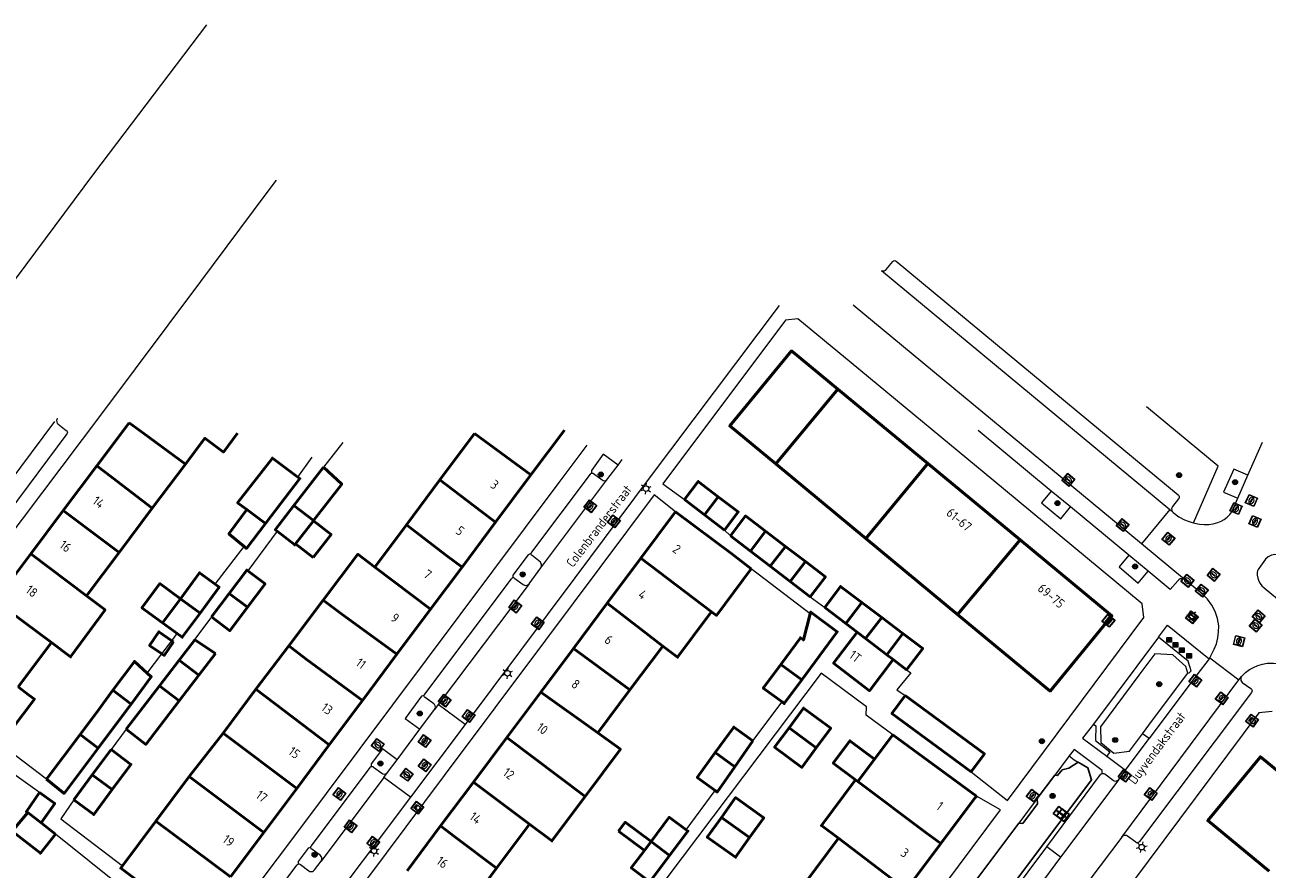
# Model space of a CAD drawing. Header units: metres. Extents: x 94279 to 96109, y 461866 to 463040.
# Tile 86 of 175: x 94889 to 95023, y 462948 to 463038. Entities that reach past the tile are written whole.
import ezdxf
from ezdxf.enums import TextEntityAlignment as Align

# ---------------------------------------------------------------- set-up
doc = ezdxf.new("R2010")
doc.units = ezdxf.units.M
doc.layers.get('0').update_dxf_attribs({"linetype": 'CONTINUOUS'})
for name, color, linetype, lineweight in [('B_BEBOUWINGSGRENS_0', 132, 'CONTINUOUS', 50), ('B_LUIFEL_1', 132, 'CONTINUOUS', 50), ('B_TUSSENMUUR_0', 132, 'CONTINUOUS', 50), ('G_GRENS_ALGEMEEN_0', 251, 'CONTINUOUS', 13), ('Q_BOOM_0', 251, 'CONTINUOUS', 13), ('Q_BRANDKRAAN_0', 251, 'CONTINUOUS', 13), ('Q_CAI-KAST_0', 251, 'CONTINUOUS', 13), ('Q_FIETSENREK_0', 251, 'CONTINUOUS', 13), ('Q_INSPECTIE_OF_RIOOLPUT_0', 251, 'CONTINUOUS', 13), ('Q_KOLK_0', 251, 'CONTINUOUS', 13), ('Q_LICHTMAST_0', 251, 'CONTINUOUS', 13), ('Q_OPLAADPAAL_0', 251, 'CONTINUOUS', 13), ('Q_STRAATNAAMBORD_0', 251, 'CONTINUOUS', 13), ('Q_VERKEERSBORDPAAL_0', 251, 'CONTINUOUS', 13), ('Q_WATERLEIDINGPUT_0', 251, 'CONTINUOUS', 13), ('T_CULTUURGRENS_0', 251, 'CONTINUOUS', 13), ('T_HEK_0', 251, 'CONTINUOUS', 13), ('V_WEGGRENS_0', 251, 'CONTINUOUS', 13), ('Z_GBKN_HUISNUMMER_0', 251, 'CONTINUOUS', 13), ('Z_STRAATNAAM_0', 251, 'CONTINUOUS', 13)]:
    doc.layers.add(name, color=color, linetype=linetype, lineweight=lineweight)
doc.layers.add('Boomspiegel_0', color=251, linetype='CONTINUOUS')
doc.styles.get("Standard").update_dxf_attribs({"font": 'isocp.shx'})

# ---------------------------------------------------------------- blocks, each defined once
blk = doc.blocks.new('Q_VERKEERSBORDPAAL')
for points in [[(-0.5, 0.5), (0.5, 0.5), (0.5, -0.5), (-0.5, -0.5)], [(-0.08, 0.33), (0.07, 0.33), (0.07, -0.33), (-0.08, -0.33)]]:
    blk.add_lwpolyline(points, close=True)
blk.add_lwpolyline([(-0.44, 0.46), (0.44, 0.46, -0.414214), (0.46, 0.44), (0.46, -0.44, -0.414214), (0.44, -0.46), (-0.44, -0.46, -0.414214), (-0.46, -0.44), (-0.46, 0.44), (-0.46, 0.44), (-0.46, 0.45), (-0.46, 0.45), (-0.46, 0.45), (-0.46, 0.45), (-0.46, 0.45), (-0.46, 0.45), (-0.46, 0.46), (-0.46, 0.46), (-0.46, 0.46), (-0.45, 0.46), (-0.45, 0.46), (-0.45, 0.46), (-0.45, 0.46), (-0.45, 0.46), (-0.45, 0.46), (-0.44, 0.46), (-0.44, 0.46)], format="xyb")
blk = doc.blocks.new('Q_LICHTMAST')
for points in [[(-0.26, 0.15), (-0.52, 0.3)], [(0, 0.3), (0, 0.6)], [(0.26, 0.15), (0.52, 0.3)], [(-0.26, -0.15), (-0.52, -0.3)], [(0, -0.3), (0, -0.6)], [(0.26, -0.15), (0.52, -0.3)]]:
    blk.add_lwpolyline(points)
blk.add_circle((0, 0), 0.3)
blk = doc.blocks.new('Q_KOLK')
blk.add_lwpolyline([(-0.5, 0.5), (0.5, 0.5), (0.5, -0.5), (-0.5, -0.5)], close=True)
for points in [[(-0.44, 0.46), (0.44, 0.46, -0.414214), (0.46, 0.44), (0.46, -0.44, -0.414214), (0.44, -0.46), (-0.44, -0.46, -0.414214), (-0.46, -0.44), (-0.46, 0.44, -0.414214), (-0.44, 0.46)], [(-0.34, 0.1, 0.380426), (-0.28, -0.18)], [(-0.01, 0.27, 0.240218), (-0.34, 0.1)], [(-0.19, 0.04, 0.853344), (-0.19, -0.03)], [(0.33, 0.11, 0.240191), (-0.01, 0.27)], [(0.18, -0.03, 0.849746), (0.18, 0.04)], [(0.27, -0.18, 0.380426), (0.33, 0.11)], [(-0.28, -0.18, 0.148452), (0.01, -0.26)], [(0.01, -0.26, 0.131742), (0.27, -0.18)]]:
    blk.add_lwpolyline(points, format="xyb")
for points in [[(-0.19, 0.04), (0.18, 0.04)], [(0.18, -0.03), (-0.19, -0.03)]]:
    blk.add_lwpolyline(points)
blk = doc.blocks.new('Q_INSPECTIE_OF_RIOOLPUT')
blk.add_lwpolyline([(-0.5, 0.5), (0.5, 0.5), (0.5, -0.5), (-0.5, -0.5)], close=True)
for points in [[(-0.44, 0.46), (0.44, 0.46, -0.414214), (0.46, 0.44), (0.46, -0.44, -0.414214), (0.44, -0.46), (-0.44, -0.46, -0.414214), (-0.46, -0.44), (-0.46, 0.44), (-0.46, 0.44), (-0.46, 0.45), (-0.46, 0.45), (-0.46, 0.45), (-0.46, 0.45), (-0.46, 0.45), (-0.46, 0.45), (-0.46, 0.46), (-0.46, 0.46), (-0.46, 0.46), (-0.45, 0.46), (-0.45, 0.46), (-0.45, 0.46), (-0.45, 0.46), (-0.45, 0.46), (-0.45, 0.46), (-0.44, 0.46), (-0.44, 0.46)], [(-0.34, 0.1, 0.380426), (-0.28, -0.18)], [(-0.01, 0.27, 0.240218), (-0.34, 0.1)], [(-0.19, 0.04, 0.853344), (-0.19, -0.03)], [(0.33, 0.11, 0.240191), (-0.01, 0.27)], [(0.18, -0.03, 0.849746), (0.18, 0.04)], [(0.27, -0.18, 0.380426), (0.33, 0.11)], [(-0.28, -0.18, 0.148452), (0.01, -0.26)], [(0.01, -0.26, 0.131742), (0.27, -0.18)]]:
    blk.add_lwpolyline(points, format="xyb")
for points in [[(-0.19, 0.04), (0.18, 0.04)], [(0.18, -0.03), (-0.19, -0.03)]]:
    blk.add_lwpolyline(points)
blk = doc.blocks.new('Q_BRANDKRAAN')
blk.add_lwpolyline([(-0.5, 0.5), (0.5, 0.5), (0.5, -0.5), (-0.5, -0.5)], close=True)
for points in [[(-0.44, 0.46), (0.44, 0.46, -0.414214), (0.46, 0.44), (0.46, -0.44, -0.414214), (0.44, -0.46), (-0.44, -0.46, -0.414214), (-0.46, -0.44), (-0.46, 0.44), (-0.46, 0.44), (-0.46, 0.45), (-0.46, 0.45), (-0.46, 0.45), (-0.46, 0.45), (-0.46, 0.45), (-0.46, 0.45), (-0.46, 0.46), (-0.46, 0.46), (-0.46, 0.46), (-0.45, 0.46), (-0.45, 0.46), (-0.45, 0.46), (-0.45, 0.46), (-0.45, 0.46), (-0.45, 0.46), (-0.44, 0.46), (-0.44, 0.46)], [(-0.34, 0.1, 0.380426), (-0.28, -0.18)], [(-0.01, 0.27, 0.240218), (-0.34, 0.1)], [(-0.19, 0.04, 0.853344), (-0.19, -0.03)], [(0.33, 0.11, 0.240191), (-0.01, 0.27)], [(0.18, -0.03, 0.849746), (0.18, 0.04)], [(0.27, -0.18, 0.380426), (0.33, 0.11)], [(-0.28, -0.18, 0.148452), (0.01, -0.26)], [(0.01, -0.26, 0.131742), (0.27, -0.18)]]:
    blk.add_lwpolyline(points, format="xyb")
for points in [[(-0.19, 0.04), (0.18, 0.04)], [(0.18, -0.03), (-0.19, -0.03)]]:
    blk.add_lwpolyline(points)
blk = doc.blocks.new('Q_WATERLEIDINGPUT')
blk.add_lwpolyline([(-0.5, 0.5), (0.5, 0.5), (0.5, -0.5), (-0.5, -0.5)], close=True)
for points in [[(-0.44, 0.46), (0.44, 0.46, -0.414214), (0.46, 0.44), (0.46, -0.44, -0.414214), (0.44, -0.46), (-0.44, -0.46, -0.414214), (-0.46, -0.44), (-0.46, 0.44), (-0.46, 0.44), (-0.46, 0.45), (-0.46, 0.45), (-0.46, 0.45), (-0.46, 0.45), (-0.46, 0.45), (-0.46, 0.45), (-0.46, 0.46), (-0.46, 0.46), (-0.46, 0.46), (-0.45, 0.46), (-0.45, 0.46), (-0.45, 0.46), (-0.45, 0.46), (-0.45, 0.46), (-0.45, 0.46), (-0.44, 0.46), (-0.44, 0.46)], [(-0.34, 0.1, 0.380426), (-0.28, -0.18)], [(-0.01, 0.27, 0.240218), (-0.34, 0.1)], [(-0.19, 0.04, 0.853344), (-0.19, -0.03)], [(0.33, 0.11, 0.240191), (-0.01, 0.27)], [(0.18, -0.03, 0.849746), (0.18, 0.04)], [(0.27, -0.18, 0.380426), (0.33, 0.11)], [(-0.28, -0.18, 0.148452), (0.01, -0.26)], [(0.01, -0.26, 0.131742), (0.27, -0.18)]]:
    blk.add_lwpolyline(points, format="xyb")
for points in [[(-0.19, 0.04), (0.18, 0.04)], [(0.18, -0.03), (-0.19, -0.03)]]:
    blk.add_lwpolyline(points)
blk = doc.blocks.new('Q_FIETSENREK')
for points in [[(-0.5, 0.5), (0.5, 0.5), (0.5, -0.5), (-0.5, -0.5)], [(-0.06, 0.15), (0.18, 0.05), (0.04, -0.09)]]:
    blk.add_lwpolyline(points, close=True)
for points in [[(-0.44, 0.46), (0.44, 0.46, -0.414214), (0.46, 0.44), (0.46, -0.44, -0.414214), (0.44, -0.46), (-0.44, -0.46, -0.414214), (-0.46, -0.44), (-0.46, 0.44), (-0.46, 0.44), (-0.46, 0.45), (-0.46, 0.45), (-0.46, 0.45), (-0.46, 0.45), (-0.46, 0.45), (-0.46, 0.45), (-0.46, 0.46), (-0.46, 0.46), (-0.46, 0.46), (-0.45, 0.46), (-0.45, 0.46), (-0.45, 0.46), (-0.45, 0.46), (-0.45, 0.46), (-0.45, 0.46), (-0.44, 0.46), (-0.44, 0.46)], [(-0.18, 0.11, 0.847256), (-0.32, -0.14)], [(-0.19, 0.08, 0.842492), (-0.3, -0.12)], [(-0.17, 0.06, 0.053288), (-0.19, 0.08)], [(-0.19, -0.13, 0.502492), (-0.15, 0.04)], [(-0.15, 0.09, 0.06236), (-0.18, 0.11)], [(-0.16, -0.16, 0.494489), (-0.12, 0.07)], [(-0.32, -0.14, 0.089606), (-0.42, -0.35)], [(-0.3, -0.16, 0.110942), (-0.37, -0.35)], [(-0.29, -0.1, 0.006942), (-0.3, -0.12)], [(-0.3, -0.16, 0.02458), (-0.28, -0.17)], [(-0.21, -0.1, 0.381614), (-0.29, -0.1)], [(-0.22, -0.14, 0.533998), (-0.28, -0.14)], [(-0.28, -0.14, 0.009682), (-0.27, -0.14)], [(-0.28, -0.17, 0.148109), (-0.2, -0.17)], [(-0.27, -0.14, 0.120201), (-0.22, -0.14)], [(-0.22, -0.14, 0.003554), (-0.22, -0.14)], [(-0.19, -0.13, 0.017985), (-0.21, -0.1)], [(-0.12, -0.35, 0.075837), (-0.2, -0.17)], [(-0.08, -0.35, 0.094234), (-0.16, -0.16)], [(0.1, -0.16, 0.385208), (0.19, -0.33)], [(0.21, -0.05, 0.224648), (0.11, -0.13)], [(0.13, -0.17, 0.376993), (0.2, -0.3)], [(0.21, -0.09, 0.20829), (0.14, -0.14)], [(0.19, -0.33, 1), (0.29, -0.06)], [(0.2, -0.3, 1), (0.28, -0.09)], [(0.29, -0.06, 0.086253), (0.24, -0.05)], [(0.28, -0.09, 0.079305), (0.24, -0.08)]]:
    blk.add_lwpolyline(points, format="xyb")
for points in [[(-0.17, 0.06), (-0.26, -0.04), (-0.24, -0.06), (-0.15, 0.04)], [(0.08, 0.22), (0, 0.25), (-0.15, 0.09)], [(-0.12, 0.07), (-0.09, 0.11), (0.02, -0.13), (0.1, -0.16)], [(0.24, -0.05), (0.23, 0.05), (0.26, 0.09), (0.3, 0.08), (0.31, 0.11), (0.19, 0.15), (0.18, 0.12), (0.23, 0.1), (0.21, 0.08), (-0.04, 0.17), (0, 0.22), (0.07, 0.19), (0.08, 0.22)], [(0.21, -0.05), (0.2, 0.03), (0.06, -0.11)], [(-0.42, -0.35), (-0.37, -0.35)], [(-0.12, -0.35), (-0.08, -0.35)], [(0.06, -0.11), (0.11, -0.13)], [(0.13, -0.17), (0.25, -0.22), (0.24, -0.08)], [(0.14, -0.14), (0.22, -0.17), (0.21, -0.09)]]:
    blk.add_lwpolyline(points)
blk = doc.blocks.new('Q_BOOM')
for radius in [0.27, 0.18, 0.09]:
    blk.add_circle((0, 0), radius)
blk = doc.blocks.new('Q_CAI-KAST')
for points in [[(-0.5, 0.5), (0.5, 0.5), (0.5, -0.5), (-0.5, -0.5)], [(-0.26, 0.26), (0.25, 0.26), (0.25, 0.19), (-0.26, 0.19)], [(-0.26, 0.11), (0.25, 0.11), (0.25, -0.33), (-0.26, -0.33)]]:
    blk.add_lwpolyline(points, close=True)
blk.add_lwpolyline([(-0.44, 0.46), (0.44, 0.46, -0.414214), (0.46, 0.44), (0.46, -0.44, -0.414214), (0.44, -0.46), (-0.44, -0.46, -0.414214), (-0.46, -0.44), (-0.46, 0.44), (-0.46, 0.44), (-0.46, 0.45), (-0.46, 0.45), (-0.46, 0.45), (-0.46, 0.45), (-0.46, 0.45), (-0.46, 0.45), (-0.46, 0.46), (-0.46, 0.46), (-0.46, 0.46), (-0.45, 0.46), (-0.45, 0.46), (-0.45, 0.46), (-0.45, 0.46), (-0.45, 0.46), (-0.45, 0.46), (-0.44, 0.46), (-0.44, 0.46)], format="xyb")
blk.add_circle((-0.18, -0.03), 0.0354)
blk = doc.blocks.new('Q_STRAATNAAMBORD')
for points in [[(-0.5, 0.5), (0.5, 0.5), (0.5, -0.5), (-0.5, -0.5)], [(-0.37, 0.22), (0.36, 0.22), (0.36, -0.21), (-0.37, -0.21)]]:
    blk.add_lwpolyline(points, close=True)
for points in [[(-0.44, 0.46), (0.44, 0.46, -0.414214), (0.46, 0.44), (0.46, -0.44, -0.414214), (0.44, -0.46), (-0.44, -0.46, -0.414214), (-0.46, -0.44), (-0.46, 0.44), (-0.46, 0.44), (-0.46, 0.45), (-0.46, 0.45), (-0.46, 0.45), (-0.46, 0.45), (-0.46, 0.45), (-0.46, 0.45), (-0.46, 0.46), (-0.46, 0.46), (-0.46, 0.46), (-0.45, 0.46), (-0.45, 0.46), (-0.45, 0.46), (-0.45, 0.46), (-0.45, 0.46), (-0.45, 0.46), (-0.44, 0.46), (-0.44, 0.46)], [(-0.29, 0.16), (0.28, 0.16, -0.414214), (0.3, 0.14), (0.3, -0.13, -0.414214), (0.28, -0.16), (-0.29, -0.16, -0.414214), (-0.31, -0.13), (-0.31, 0.14), (-0.31, 0.14), (-0.31, 0.14), (-0.31, 0.14), (-0.31, 0.15), (-0.31, 0.15), (-0.31, 0.15), (-0.3, 0.15), (-0.3, 0.15), (-0.3, 0.15), (-0.3, 0.16), (-0.3, 0.16), (-0.3, 0.16), (-0.3, 0.16), (-0.29, 0.16), (-0.29, 0.16), (-0.29, 0.16), (-0.29, 0.16), (-0.29, 0.16)]]:
    blk.add_lwpolyline(points, format="xyb")
blk = doc.blocks.new('Q_OPLAADPAAL')
for points in [[(-0.5, 0.5), (0.5, 0.5), (0.5, -0.5), (-0.5, -0.5)], [(-0.08, 0.33), (0.07, 0.33), (0.07, -0.33), (-0.08, -0.33)]]:
    blk.add_lwpolyline(points, close=True)
blk.add_lwpolyline([(-0.44, 0.46), (0.44, 0.46, -0.414214), (0.46, 0.44), (0.46, -0.44, -0.414214), (0.44, -0.46), (-0.44, -0.46, -0.414214), (-0.46, -0.44), (-0.46, 0.44), (-0.46, 0.44), (-0.46, 0.45), (-0.46, 0.45), (-0.46, 0.45), (-0.46, 0.45), (-0.46, 0.45), (-0.46, 0.45), (-0.46, 0.46), (-0.46, 0.46), (-0.46, 0.46), (-0.45, 0.46), (-0.45, 0.46), (-0.45, 0.46), (-0.45, 0.46), (-0.45, 0.46), (-0.45, 0.46), (-0.44, 0.46), (-0.44, 0.46)], format="xyb")

msp = doc.modelspace()

# ---------------------------------------------------------------- linework, layer by layer
at = {"layer": 'B_BEBOUWINGSGRENS_0'}
for p, q in [((94986.47, 462991.35), (94976.82, 462999.33)), ((94900.64, 462995.72), (94897.16, 462991.08)), ((94937.75, 462994.55), (94934.04, 462989.58)), ((94943.82, 462990.12), (94947.42, 462994.93)), ((94897.16, 462991.08), (94893.54, 462986.28)), ((94903.12, 462986.53), (94906.68, 462991.26)), ((94970.13, 462991.3), (94979.82, 462983.28)), ((94996.41, 462983.12), (94986.47, 462991.35)), ((94921.53, 462990.94), (94918.35, 462986.83)), ((94940.02, 462985.03), (94943.82, 462990.12)), ((94934.04, 462989.58), (94930.43, 462984.75)), ((94960.32, 462987.46), (94962.46, 462985.82)), ((94893.54, 462986.28), (94890.05, 462981.63)), ((94899.56, 462981.79), (94903.12, 462986.53)), ((94965.4, 462981.63), (94959.36, 462986.14)), ((94962.46, 462985.82), (94964.61, 462984.18)), ((94918.51, 462982.69), (94920.43, 462985.18)), ((94920.43, 462985.18), (94920.45, 462985.2)), ((94930.43, 462984.75), (94927.04, 462980.21)), ((94936.41, 462980.2), (94940.02, 462985.03)), ((94965.26, 462983.56), (94967.41, 462981.92)), ((94971.19, 462982.43), (94969.04, 462984.06)), ((94979.82, 462983.28), (94989.68, 462975.12)), ((94896.04, 462977.12), (94899.56, 462981.79)), ((94967.41, 462981.92), (94969.55, 462980.29)), ((94973.33, 462980.79), (94971.19, 462982.43)), ((94890.05, 462981.63), (94886.27, 462976.6)), ((94955.63, 462981.16), (94952.01, 462976.31)), ((94967.5, 462980.03), (94965.4, 462981.63)), ((94933.03, 462975.67), (94936.41, 462980.2)), ((94969.55, 462980.29), (94971.7, 462978.65)), ((94971.7, 462978.65), (94973.85, 462977.01)), ((94906.15, 462976.81), (94904.23, 462974.2)), ((94911.37, 462977.38), (94909.47, 462974.87)), ((94921.5, 462976.65), (94917.78, 462971.74)), ((94952.01, 462976.31), (94948.38, 462971.46)), ((94981.53, 462974.79), (94979.39, 462976.41)), ((94929.41, 462970.83), (94933.03, 462975.67)), ((94975.4, 462975.87), (94977.66, 462974.14)), ((94904.23, 462974.2), (94905.8, 462973.05)), ((94977.66, 462974.14), (94978.87, 462973.21)), ((94983.8, 462973.07), (94981.53, 462974.79)), ((94979.79, 462972.52), (94978.87, 462973.21)), ((94982.06, 462970.78), (94979.79, 462972.52)), ((94888.69, 462967.34), (94892.27, 462972.1)), ((94917.78, 462971.74), (94914.24, 462967.07)), ((94948.38, 462971.46), (94944.87, 462966.77)), ((94954.45, 462967), (94957.98, 462971.72)), ((94906.01, 462970.21), (94903.88, 462967.43)), ((94908.13, 462968.59), (94909.9, 462970.91)), ((94925.7, 462965.87), (94929.41, 462970.83)), ((94982.75, 462970.26), (94982.06, 462970.78)), ((94982.75, 462970.26), (94984.2, 462969.15)), ((94906.02, 462965.84), (94908.13, 462968.59)), ((94903.88, 462967.43), (94900.3, 462962.78)), ((94914.24, 462967.07), (94910.72, 462962.36)), ((94951, 462962.38), (94954.45, 462967)), ((94922.13, 462961.09), (94925.7, 462965.87)), ((94944.87, 462966.77), (94941.23, 462961.9)), ((94895.35, 462962.22), (94891.73, 462957.41)), ((94910.72, 462962.36), (94907.09, 462957.69)), ((94941.23, 462961.9), (94937.64, 462957.1)), ((94982.71, 462962.19), (94980.75, 462959.57)), ((94991.7, 462955.6), (94982.71, 462962.19)), ((94898.68, 462960.59), (94896.67, 462957.89)), ((94918.65, 462956.42), (94922.13, 462961.09)), ((94965.72, 462958.73), (94967.66, 462961.54)), ((94980.75, 462959.57), (94978.95, 462957.16)), ((94896.67, 462957.89), (94894.67, 462955.2)), ((94907.09, 462957.69), (94903.5, 462952.88)), ((94915.11, 462951.69), (94918.65, 462956.42)), ((94937.64, 462957.1), (94934.1, 462952.38)), ((94978.95, 462957.16), (94978.72, 462957.34)), ((94892.71, 462951.49), (94891.16, 462952.7)), ((94903.5, 462952.88), (94899.93, 462948.09)), ((94934.1, 462952.38), (94930.5, 462947.56)), ((94940.13, 462947.85), (94943.67, 462952.57)), ((94911.53, 462946.9), (94915.11, 462951.69)), ((94976.88, 462951.05), (94973.33, 462946.3)), ((94956.73, 462950.7), (94956.01, 462949.74)), ((94984.15, 462945.5), (94987.87, 462950.48)), ((94936.55, 462943.06), (94940.13, 462947.85))]:
    msp.add_line(p, q, dxfattribs=at)
for points in [[(94976.82, 462999.33), (94971.84, 463003.45), (94965.19, 462995.38), (94970.13, 462991.3)], [(94906.68, 462991.26), (94908.78, 462994.05), (94910.77, 462992.57), (94912.29, 462994.59)], [(94918.77, 462989.88), (94916.03, 462991.93), (94912.29, 462987.12), (94913.27, 462986.38)], [(94915.29, 462984.88), (94918.98, 462989.71), (94918.77, 462989.88)], [(94920.45, 462985.2), (94923.48, 462989.12), (94921.53, 462990.94)], [(94963.95, 462987.77), (94961.81, 462989.41), (94960.32, 462987.46)], [(94964.61, 462984.18), (94966.1, 462986.14), (94963.95, 462987.77)], [(94913.27, 462986.38), (94911.36, 462983.78), (94912.99, 462982.42)], [(94918.35, 462986.83), (94916.33, 462984.21), (94916.53, 462984.06)], [(94959.36, 462986.14), (94959.22, 462985.95), (94955.63, 462981.16)], [(94969.04, 462984.06), (94966.89, 462985.7), (94965.26, 462983.56)], [(94912.99, 462982.42), (94913.24, 462982.22), (94915.29, 462984.88)], [(94916.53, 462984.06), (94918.43, 462982.59), (94918.51, 462982.69)], [(94989.68, 462975.12), (94999.63, 462966.88), (95006.27, 462974.96), (94996.41, 462983.12)], [(94927.04, 462980.21), (94925.23, 462981.58), (94921.5, 462976.65)], [(94973.85, 462977.01), (94975.48, 462979.15), (94973.33, 462980.79)], [(94909.89, 462978.36), (94908.21, 462979.6), (94906.15, 462976.81)], [(94913.39, 462979.8), (94913.27, 462979.89), (94911.37, 462977.38)], [(94913.35, 462975.88), (94915.25, 462978.39), (94913.39, 462979.8)], [(94963.23, 462975.39), (94963.75, 462975.01), (94967.5, 462980.03)], [(94908.25, 462975.26), (94910.3, 462978.06), (94909.89, 462978.36)], [(94979.39, 462976.41), (94977.11, 462978.13), (94975.4, 462975.87)], [(94892.27, 462972.1), (94894.33, 462970.55), (94898.05, 462975.6), (94896.04, 462977.12)], [(94905.8, 462973.05), (94906.33, 462972.66), (94908.25, 462975.26)], [(94909.47, 462974.87), (94911.45, 462973.37), (94913.35, 462975.88)], [(94957.98, 462971.72), (94959.59, 462970.52), (94962.96, 462975.03), (94963.23, 462975.39)], [(94973.84, 462975.19), (94973.11, 462972.37), (94972.78, 462972.61), (94970.67, 462969.75)], [(94972.93, 462968.08), (94976.75, 462973.26), (94973.89, 462975.37), (94973.84, 462975.19)], [(94909.9, 462970.91), (94907.68, 462972.38), (94906.01, 462970.21)], [(94978.87, 462973.21), (94976.35, 462969.87), (94980.21, 462966.92), (94982.75, 462970.26)], [(94984.2, 462969.15), (94985.94, 462971.46), (94983.8, 462973.07)], [(94902.58, 462968.8), (94901.2, 462970.06), (94898.89, 462966.96)], [(94970.67, 462969.75), (94968.79, 462967.2), (94970.81, 462965.71)], [(94900.83, 462965.48), (94903.01, 462968.41), (94902.58, 462968.8)], [(94886.79, 462961.16), (94890.44, 462966.02), (94889.81, 462966.49), (94888.69, 462967.34)], [(94898.89, 462966.96), (94897.36, 462964.9), (94895.35, 462962.22)], [(94970.81, 462965.71), (94971.05, 462965.53), (94972.93, 462968.08)], [(94900.3, 462962.78), (94902.41, 462961.15), (94906.02, 462965.84)], [(94984.06, 462966.39), (94982.63, 462964.45), (94991.13, 462958.2)], [(94991.13, 462958.2), (94991.21, 462958.32), (94992.56, 462960.15), (94984.06, 462966.39)], [(94897.3, 462960.75), (94899.31, 462963.44), (94900.83, 462965.48)], [(94974.49, 462960.77), (94976.05, 462962.88), (94973.12, 462965.05), (94971.56, 462962.94)], [(94967.66, 462961.54), (94965.62, 462963.01), (94963.63, 462960.26)], [(94971.56, 462962.94), (94970.01, 462960.84), (94972.94, 462958.67), (94974.49, 462960.77)], [(94949.65, 462955.56), (94953.44, 462960.63), (94951, 462962.38)], [(94891.73, 462957.41), (94893.63, 462955.88), (94897.3, 462960.75)], [(94898.82, 462956.3), (94900.82, 462959), (94898.68, 462960.59)], [(94963.63, 462960.26), (94961.7, 462957.59), (94963.61, 462956.2)], [(95028.81, 462954.4), (95022.24, 462959.82), (95016.57, 462952.95), (95023.16, 462947.51)], [(94963.61, 462956.2), (94963.85, 462956.03), (94965.72, 462958.73)], [(94894.67, 462955.2), (94896.83, 462953.6), (94898.82, 462956.3)], [(94978.72, 462957.34), (94975.05, 462952.42), (94976.88, 462951.05)], [(94891.01, 462955.96), (94889.58, 462953.93), (94889.74, 462953.81)], [(94891.16, 462952.7), (94892.64, 462954.8), (94891.01, 462955.96)], [(94943.67, 462952.57), (94946.07, 462950.78), (94949.65, 462955.56)], [(94967.33, 462951.14), (94968.84, 462953.27), (94965.81, 462955.43), (94964.29, 462953.3)], [(94987.87, 462950.48), (94991.62, 462955.49), (94991.7, 462955.6)], [(94889.74, 462953.81), (94888.06, 462951.83), (94891.1, 462949.44), (94892.71, 462951.49)], [(94960.5, 462951.97), (94958.69, 462953.32), (94956.73, 462950.7)], [(94964.29, 462953.3), (94962.77, 462951.17), (94965.81, 462949.01), (94967.33, 462951.14)], [(94958.72, 462949.2), (94960.69, 462951.83), (94960.5, 462951.97)], [(94956.01, 462949.74), (94954.61, 462947.88), (94956.47, 462946.48)], [(94956.47, 462946.48), (94956.6, 462946.38), (94958.72, 462949.2)], [(94899.93, 462948.09), (94899.73, 462947.83), (94901.73, 462946.34), (94907.76, 462941.85)]]:
    msp.add_lwpolyline(points, dxfattribs=at)
at = {"layer": 'B_LUIFEL_1'}
for p, q in [((94918.51, 462982.69), (94920.41, 462981.23)), ((94905.41, 462972.17), (94905.23, 462972.29)), ((94953.23, 462951.82), (94956.01, 462949.74))]:
    msp.add_line(p, q, dxfattribs=at)
for points in [[(94920.41, 462981.23), (94922.33, 462983.71), (94920.43, 462985.18)], [(94906.15, 462976.81), (94903.93, 462978.44), (94902.01, 462975.84), (94904.23, 462974.2)], [(94905.23, 462972.29), (94903.83, 462973.25), (94902.83, 462971.78), (94904.16, 462970.88)], [(94904.16, 462970.88), (94904.41, 462970.71), (94905.41, 462972.17)], [(94980.75, 462959.57), (94978.11, 462961.54), (94976.31, 462959.14), (94978.72, 462957.34)], [(94956.73, 462950.7), (94953.95, 462952.78), (94953.23, 462951.82)], [(94956.01, 462949.74), (94956.01, 462949.74), (94956.73, 462950.7)]]:
    msp.add_lwpolyline(points, dxfattribs=at)
at = {"layer": 'B_TUSSENMUUR_0'}
for p, q in [((94970.13, 462991.3), (94976.82, 462999.33)), ((94979.82, 462983.28), (94986.47, 462991.35)), ((94962.46, 462985.82), (94963.95, 462987.77)), ((94899.56, 462981.79), (94893.54, 462986.28)), ((94915.29, 462984.88), (94913.27, 462986.38)), ((94920.45, 462985.2), (94918.35, 462986.83)), ((94967.41, 462981.92), (94969.04, 462984.06)), ((94989.68, 462975.12), (94996.41, 462983.12)), ((94969.55, 462980.29), (94971.19, 462982.43)), ((94890.05, 462981.63), (94896.04, 462977.12)), ((94963.23, 462975.39), (94955.63, 462981.16)), ((94971.7, 462978.65), (94973.33, 462980.79)), ((94927.04, 462980.21), (94933.03, 462975.67)), ((94908.25, 462975.26), (94906.15, 462976.81)), ((94911.37, 462977.38), (94913.35, 462975.88)), ((94952.01, 462976.31), (94957.98, 462971.72)), ((94977.66, 462974.14), (94979.39, 462976.41)), ((94979.79, 462972.52), (94981.53, 462974.79)), ((94983.8, 462973.07), (94982.06, 462970.78)), ((94954.45, 462967), (94948.38, 462971.46)), ((94908.13, 462968.59), (94906.01, 462970.21)), ((94925.7, 462965.87), (94919.65, 462970.32)), ((94972.93, 462968.08), (94970.67, 462969.75)), ((94900.83, 462965.48), (94898.89, 462966.96)), ((94906.02, 462965.84), (94903.88, 462967.43)), ((94922.13, 462961.09), (94914.24, 462967.07)), ((94951, 462962.38), (94944.87, 462966.77)), ((94974.49, 462960.77), (94971.56, 462962.94)), ((94897.3, 462960.75), (94895.35, 462962.22)), ((94910.72, 462962.36), (94918.65, 462956.42)), ((94949.65, 462955.56), (94941.23, 462961.9)), ((94965.72, 462958.73), (94963.63, 462960.26)), ((94898.82, 462956.3), (94896.67, 462957.89)), ((94915.11, 462951.69), (94907.09, 462957.69)), ((94943.67, 462952.57), (94937.64, 462957.1)), ((94891.16, 462952.7), (94889.74, 462953.81)), ((94903.5, 462952.88), (94911.53, 462946.9)), ((94967.33, 462951.14), (94964.29, 462953.3)), ((94958.72, 462949.2), (94956.73, 462950.7))]:
    msp.add_line(p, q, dxfattribs=at)
for points in [[(94906.68, 462991.26), (94902.21, 462994.57), (94900.64, 462995.72)], [(94943.82, 462990.12), (94942.18, 462991.32), (94937.75, 462994.55)], [(94903.12, 462986.53), (94898.79, 462989.83), (94897.16, 462991.08)], [(94940.02, 462985.03), (94938.4, 462986.27), (94934.04, 462989.58)], [(94936.41, 462980.2), (94934.79, 462981.43), (94930.43, 462984.75)], [(94892.27, 462972.1), (94887.82, 462975.44), (94886.27, 462976.6)], [(94929.41, 462970.83), (94923.34, 462975.26), (94921.5, 462976.65)], [(94919.65, 462970.32), (94918.09, 462971.51), (94917.78, 462971.74)], [(94987.87, 462950.48), (94986.31, 462951.65), (94978.95, 462957.16)], [(94940.13, 462947.85), (94935.65, 462951.21), (94934.1, 462952.38)], [(94984.15, 462945.5), (94982.6, 462946.69), (94976.88, 462951.05)]]:
    msp.add_lwpolyline(points, dxfattribs=at)
at = {"layer": 'Boomspiegel_0'}
for p, q in [((95000.14, 462957.85), (94998.24, 462955.32)), ((94996.27, 462952.68), (94991.66, 462946.53))]:
    msp.add_line(p, q, dxfattribs=at)
for points in [[(94992.87, 462945.16), (94993.38, 462944.93), (94994.27, 462945.13), (94995.08, 462945.35), (95004.08, 462957.32), (95003.69, 462958.64), (95002.65, 462959.24)], [(95002.65, 462959.24), (95001.64, 462958.59), (95000.94, 462958.42), (95000.42, 462957.79), (95000.14, 462957.85)], [(94998.24, 462955.32), (94998.26, 462954.76), (94996.69, 462952.63), (94996.27, 462952.68)]]:
    msp.add_lwpolyline(points, dxfattribs=at)
at = {"layer": 'G_GRENS_ALGEMEEN_0'}
for points in [[(95014.43, 462968.82), (95014.21, 462969.51), (95012.83, 462970.77), (95010.88, 462970.89), (95009.16, 462968.6), (95005.03, 462963.04), (95005.08, 462961.36), (95006.49, 462960.21), (95008.15, 462960.42), (95009.56, 462962.3)], [(95004.29, 462963.32), (95004.53, 462963.13), (95004.49, 462961.55), (95006.05, 462960.34), (95005.71, 462959.87)], [(95001.68, 462959.9), (95002.23, 462959.48), (95002.65, 462959.24)]]:
    msp.add_lwpolyline(points, dxfattribs=at)
at = {"layer": 'T_CULTUURGRENS_0'}
msp.add_line((95019.79, 462987.6), (95020.88, 462990.07), dxfattribs=at)
msp.add_lwpolyline([(95020.88, 462990.07), (95019.36, 462990.72), (95018.28, 462988.25), (95019.79, 462987.6)], dxfattribs=at)
at = {"layer": 'T_HEK_0'}
msp.add_line((94891.73, 462957.41), (94886.79, 462961.16), dxfattribs=at)
at = {"layer": 'V_WEGGRENS_0'}
for p, q in [((94981.52, 463012.07), (95012.49, 462986.38)), ((95009.46, 462982.69), (94978.46, 463008.36)), ((94873.79, 462970.66), (94892.63, 462995.84)), ((94999.74, 462988.38), (94991.89, 462994.89)), ((94923.59, 462993.58), (94921.53, 462990.94)), ((95020.88, 462990.07), (95022.45, 462993.63)), ((94918.77, 462989.88), (94920.29, 462992.01)), ((94952.08, 462989.71), (94953.18, 462991.16)), ((94953.18, 462991.16), (94953.63, 462991.77)), ((94944.9, 462980.12), (94952.08, 462989.71)), ((94958, 462989.17), (94960.32, 462987.46)), ((95001.82, 462986.67), (94999.74, 462988.38)), ((94959.36, 462986.14), (94957.08, 462987.96)), ((95008.08, 462981.49), (95001.82, 462986.67)), ((95012.49, 462986.38), (95009.46, 462982.69)), ((95012.49, 462986.38), (95012.84, 462986.09)), ((94916.53, 462984.06), (94913.39, 462979.8)), ((94964.61, 462984.18), (94965.26, 462983.56)), ((94909.89, 462978.36), (94912.99, 462982.42)), ((95014.09, 462978.86), (95009.46, 462982.69)), ((95010.16, 462979.76), (95008.08, 462981.49)), ((94943.64, 462978.42), (94944.9, 462980.12)), ((94973.84, 462975.19), (94967.5, 462980.03)), ((94943.64, 462978.42), (94933.86, 462965.43)), ((94973.85, 462977.01), (94975.4, 462975.87)), ((94909.47, 462974.87), (94906.01, 462970.21)), ((95011.27, 462972.69), (95012.25, 462973.97)), ((95012.25, 462973.97), (95016.71, 462970.35)), ((94904.16, 462970.88), (94905.23, 462972.29)), ((94905.23, 462972.29), (94905.8, 462973.05)), ((95011.27, 462972.69), (95004.29, 462963.32)), ((94902.58, 462968.8), (94904.16, 462970.88)), ((95016.71, 462970.35), (95016.78, 462970.45)), ((95016.78, 462970.45), (95019.93, 462968.08)), ((95014.31, 462968.67), (95014.43, 462968.82)), ((95019.93, 462968.08), (95020.19, 462968.43)), ((95007.33, 462951.18), (95019.93, 462968.08)), ((94967.66, 462961.54), (94970.81, 462965.71)), ((94931.88, 462962.77), (94933.46, 462964.9)), ((94933.86, 462965.43), (94933.46, 462964.9)), ((94936.75, 462963.29), (94933.86, 462965.43)), ((94936.75, 462963.29), (94930.86, 462955.46)), ((94900.3, 462962.78), (94898.68, 462960.59)), ((94929.43, 462959.48), (94931.88, 462962.77)), ((95007.72, 462958.36), (95010.29, 462961.78)), ((95010.29, 462961.78), (95009.56, 462962.3)), ((94891.01, 462955.96), (94885.84, 462959.64)), ((94928.41, 462958.13), (94929.43, 462959.48)), ((95001.68, 462959.9), (95000.14, 462957.85)), ((95005.71, 462959.87), (95007.72, 462958.36)), ((94928.01, 462957.59), (94928.41, 462958.13)), ((94991.13, 462958.2), (94995.04, 462955.13)), ((95007, 462957.39), (95007.72, 462958.36)), ((94928.01, 462957.59), (94921.26, 462948.59)), ((94930.86, 462955.46), (94928.01, 462957.59)), ((95007, 462957.39), (95000.75, 462949.03)), ((94960.5, 462951.97), (94963.61, 462956.2)), ((94994.3, 462954.12), (94991.7, 462955.6)), ((94998.24, 462955.32), (94996.27, 462952.68)), ((94899.95, 462945.68), (94892.71, 462951.49)), ((95007.33, 462951.18), (95003.9, 462946.64)), ((94994.39, 462943.62), (94999.26, 462950.14)), ((95000.75, 462949.03), (94999.26, 462950.14)), ((94920.56, 462947.66), (94921.26, 462948.59)), ((95000.75, 462949.03), (94982.32, 462924.34))]:
    msp.add_line(p, q, dxfattribs=at)
for points in [[(94864.81, 462979.73), (94867.98, 462984.01), (94875.48, 462994.01), (94882.13, 463002.82), (94889.55, 463012.7), (94896.82, 463022.46), (94908.97, 463038.49)], [(94916.43, 463021.8), (94915.32, 463020.31), (94908.29, 463010.91), (94897.76, 462996.82), (94886.96, 462982.46), (94883.11, 462977.33), (94876.68, 462968.68), (94876.66, 462968.66)], [(94981.52, 463012.07), (94981.65, 463012.04), (94981.79, 463012.05), (94981.91, 463012.11), (94982.02, 463012.2), (94982.72, 463013.05), (94982.78, 463013.11), (94982.85, 463013.14), (94982.93, 463013.15), (94983.02, 463013.13), (94983.08, 463013.09), (94997.75, 463000.95), (95013.4, 462987.97), (95013.47, 462987.9), (95013.5, 462987.81), (95013.51, 462987.71), (95013.49, 462987.61), (95013.44, 462987.53), (95012.78, 462986.71), (95012.71, 462986.59), (95012.68, 462986.46), (95012.7, 462986.32), (95012.75, 462986.19), (95012.84, 462986.09)], [(94970.5, 463008.34), (94956.52, 462989.76), (94948.53, 462979.04), (94936.75, 462963.29)], [(94972.51, 463006.89), (94971.17, 463006.74), (94958, 462989.17)], [(95009.51, 462976.24), (94994.63, 462988.61), (94978.26, 463002.16), (94972.51, 463006.89)], [(95015.05, 462984.95), (95017.71, 462991.04), (95009.99, 462997.44)], [(94892.9, 462996.2), (94892.84, 462996.08), (94892.82, 462995.95), (94892.84, 462995.81), (94892.89, 462995.69), (94892.97, 462995.59), (94893.86, 462994.9), (94893.93, 462994.85), (94893.98, 462994.77), (94893.99, 462994.68), (94893.97, 462994.59), (94893.92, 462994.52), (94884.45, 462981.8)], [(94909.99, 462940.09), (94918.21, 462951.03), (94936.2, 462975.06), (94946.76, 462989.16), (94949.85, 462993.3)], [(94953.18, 462991.16), (94951.6, 462992.35), (94950.32, 462990.58), (94950.33, 462990.3)], [(94950.33, 462990.3), (94950.25, 462990.27), (94950.19, 462990.21), (94943.88, 462981.81), (94943.84, 462981.74), (94943.82, 462981.65)], [(94950.33, 462990.3), (94950.41, 462990.31), (94950.49, 462990.3), (94950.56, 462990.25), (94951.46, 462989.59), (94951.58, 462989.52), (94951.72, 462989.49), (94951.86, 462989.52), (94951.99, 462989.6), (94952.08, 462989.71)], [(94999.74, 462988.38), (94998.71, 462987.12), (95000.77, 462985.39), (95001.82, 462986.67)], [(94957.08, 462987.96), (94945.37, 462972.34), (94934.49, 462957.8), (94922.02, 462941.12), (94913.78, 462930.11)], [(95015.05, 462984.95), (95015.19, 462984.91), (95015.68, 462984.82), (95016.18, 462984.78), (95016.68, 462984.8), (95017.17, 462984.87), (95017.66, 462984.99), (95018.02, 462985.14), (95018.35, 462985.33), (95018.66, 462985.57), (95018.93, 462985.85), (95019.16, 462986.16), (95019.79, 462987.6)], [(95012.84, 462986.09), (95013.47, 462985.62), (95014.07, 462985.3), (95014.45, 462985.14), (95014.89, 462984.99), (95015.05, 462984.95)], [(94943.82, 462981.65), (94943.53, 462981.54), (94941.88, 462979.34), (94941.86, 462979.07)], [(94944.9, 462980.12), (94944.95, 462980.25), (94944.97, 462980.38), (94944.95, 462980.52), (94944.9, 462980.64), (94944.83, 462980.75), (94943.94, 462981.44), (94943.88, 462981.5), (94943.84, 462981.57), (94943.82, 462981.65)], [(95008.08, 462981.49), (95007.04, 462980.22), (95009.11, 462978.49), (95010.16, 462979.76)], [(95025.76, 462980.6), (95024.94, 462981.15), (95024.76, 462981.29), (95024.56, 462981.38), (95024.19, 462981.51), (95023.8, 462981.55), (95023.42, 462981.48), (95023.07, 462981.31), (95022.77, 462981.05), (95022.07, 462980.06), (95021.98, 462979.93), (95021.92, 462979.79), (95021.88, 462979.64), (95021.87, 462979.48), (95021.89, 462979.32), (95021.94, 462979.01), (95022.05, 462978.71), (95022.2, 462978.44), (95022.4, 462978.19), (95022.64, 462977.98), (95030.6, 462971.42)], [(94932.33, 462966.39), (94932.35, 462966.48), (94932.4, 462966.55), (94941.73, 462978.95), (94941.78, 462979.02), (94941.86, 462979.07)], [(94941.86, 462979.07), (94941.95, 462979.08), (94942.03, 462979.05), (94942.1, 462978.99), (94943, 462978.33), (94943.12, 462978.27), (94943.26, 462978.24), (94943.41, 462978.26), (94943.54, 462978.32), (94943.64, 462978.42)], [(95014.09, 462978.86), (95013.94, 462978.93), (95013.77, 462978.96), (95013.61, 462978.93), (95013.46, 462978.85), (95013.34, 462978.73), (95012.53, 462977.81), (95010.16, 462979.76)], [(95016.78, 462970.45), (95016.98, 462970.8), (95017.27, 462971.37), (95017.5, 462971.97), (95017.65, 462972.6), (95017.74, 462973.24), (95017.75, 462973.88), (95017.63, 462974.67), (95017.38, 462975.43), (95017.02, 462976.13), (95016.55, 462976.77), (95015.98, 462977.33), (95014.09, 462978.86)], [(94995.04, 462955.13), (95009.7, 462974.78), (95009.51, 462976.24)], [(95014.43, 462968.82), (95014.58, 462968.84), (95014.8, 462969.05), (95014.45, 462970.11), (95011.27, 462972.69)], [(95016.71, 462970.35), (95016.61, 462970.21), (95015.51, 462968.75), (95010.29, 462961.78)], [(95020.19, 462968.43), (95020.64, 462968.88), (95021.05, 462969.18), (95021.49, 462969.43), (95021.96, 462969.63), (95022.45, 462969.78), (95022.95, 462969.87), (95023.65, 462969.89), (95024.35, 462969.8), (95025.02, 462969.59), (95025.65, 462969.28), (95026.22, 462968.87), (95027.58, 462967.71)], [(94982.71, 462962.19), (94979.86, 462964.3), (94979.88, 462965.17), (94975.03, 462968.82), (94951.74, 462937.91)], [(94984.2, 462969.15), (94984.64, 462968.84), (94983.14, 462967.01), (94984.06, 462966.39)], [(95009.56, 462962.3), (95010.63, 462963.74), (95014.31, 462968.67)], [(95020.19, 462968.43), (95020.14, 462968.31), (95020.12, 462968.17), (95020.14, 462968.03), (95020.2, 462967.91), (95020.29, 462967.81), (95021.19, 462967.14), (95021.27, 462967.08), (95021.32, 462966.99), (95021.33, 462966.89), (95021.31, 462966.8), (95021.27, 462966.71)], [(94932.33, 462966.39), (94932.06, 462966.32), (94930.29, 462963.93), (94931.88, 462962.77)], [(94933.46, 462964.9), (94933.52, 462965.02), (94933.55, 462965.15), (94933.53, 462965.29), (94933.47, 462965.42), (94933.37, 462965.52), (94932.46, 462966.18), (94932.39, 462966.23), (94932.34, 462966.31), (94932.33, 462966.39)], [(95021.27, 462966.71), (95009.25, 462950.7), (95009.18, 462950.63), (95009.1, 462950.59), (95009.01, 462950.57), (95008.91, 462950.58), (95008.83, 462950.62), (95007.96, 462951.29), (95007.83, 462951.35), (95007.7, 462951.37), (95007.56, 462951.34), (95007.43, 462951.28), (95007.33, 462951.18)], [(95023.5, 462964.7), (95022.05, 462964.54), (95008.48, 462946.33), (95007.54, 462945.13)], [(95004.29, 462963.32), (95003.12, 462961.82), (95005.71, 462959.87)], [(94929.43, 462959.48), (94927.86, 462960.66), (94926.66, 462959.06), (94926.66, 462958.77)], [(95005.22, 462958.01), (95005.23, 462958.33), (95002.2, 462960.59), (95001.68, 462959.9)], [(94920.15, 462950.08), (94920.17, 462950.17), (94920.22, 462950.23), (94926.53, 462958.65), (94926.58, 462958.72), (94926.66, 462958.77)], [(94926.66, 462958.77), (94926.75, 462958.78), (94926.83, 462958.76), (94926.9, 462958.71), (94927.78, 462958.04), (94927.91, 462957.98), (94928.05, 462957.96), (94928.18, 462957.97), (94928.31, 462958.03), (94928.41, 462958.13)], [(94999.26, 462950.14), (95005.06, 462957.9), (95005.1, 462957.94), (95005.13, 462957.97), (95005.22, 462958.01)], [(95005.22, 462958.01), (95005.31, 462958.03), (95005.41, 462958.01), (95005.5, 462957.98), (95006.39, 462957.3), (95006.51, 462957.23), (95006.65, 462957.21), (95006.78, 462957.23), (95006.9, 462957.29), (95007, 462957.39)], [(94894.67, 462955.2), (94893.27, 462953.13), (94899.93, 462948.09)], [(94930.86, 462955.46), (94920.58, 462941.77), (94908.26, 462925.34), (94896.8, 462910.13), (94894.53, 462907.07)], [(94950.5, 462895.6), (94960.48, 462908.98), (94979.28, 462933.96), (94994.3, 462954.12)], [(94920.15, 462950.08), (94919.88, 462950), (94918.79, 462948.57), (94918.8, 462948.29)], [(94921.26, 462948.59), (94921.32, 462948.71), (94921.34, 462948.85), (94921.33, 462948.98), (94921.28, 462949.1), (94921.19, 462949.21), (94920.28, 462949.88), (94920.21, 462949.93), (94920.17, 462950), (94920.15, 462950.08)], [(94912.31, 462939.61), (94912.34, 462939.7), (94912.4, 462939.77), (94918.67, 462948.17), (94918.72, 462948.24), (94918.8, 462948.29)], [(94918.8, 462948.29), (94918.88, 462948.31), (94918.97, 462948.28), (94919.04, 462948.23), (94919.94, 462947.56), (94920.06, 462947.5), (94920.2, 462947.48), (94920.34, 462947.5), (94920.46, 462947.56), (94920.56, 462947.66)]]:
    msp.add_lwpolyline(points, dxfattribs=at)

# ---------------------------------------------------------------- block references
at = {"layer": 'Q_BOOM_0'}
for p, rotation in [((94951.33, 462990.16), 143.5109705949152), ((95013.49, 462990.09), 140.3477656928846), ((95019.51, 462989.33), 66.40226865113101), ((95000.42, 462987.08), 140.349738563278), ((95008.76, 462980.27), 140.2541459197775), ((94942.93, 462979.42), 53.06762061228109), ((95011.36, 462967.62), 53.27174339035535), ((94931.87, 462964.47), 53.43343463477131), ((94998.75, 462961.49), 53.26191756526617), ((95006.62, 462961.62), 140.9717510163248), ((94927.64, 462959.09), 142.9746892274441), ((94999.9, 462955.61), 53.13372454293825), ((94920.57, 462949.29), 143.7271226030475)]:
    msp.add_blockref('Q_BOOM', p, dxfattribs=dict(at, rotation=rotation))
at = {"layer": 'Q_BRANDKRAAN_0'}
for p, rotation in [((94923.24, 462955.81), 53.13228148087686), ((94997.76, 462955.63), 53.18220520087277)]:
    msp.add_blockref('Q_BRANDKRAAN', p, dxfattribs=dict(at, rotation=rotation))
at = {"layer": 'Q_CAI-KAST_0'}
for p, rotation in [((95021.34, 462963.71), 53.29916806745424), ((94931.61, 462954.34), 53.21099356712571)]:
    msp.add_blockref('Q_CAI-KAST', p, dxfattribs=dict(at, rotation=rotation))
at = {"layer": 'Q_FIETSENREK_0', "xscale": 0.5, "yscale": 0.5}
for p in [(95012.42, 462972.4), (95013.11, 462971.85), (95013.8, 462971.29), (95014.57, 462970.66)]:
    msp.add_blockref('Q_FIETSENREK', p, dxfattribs=at)
at = {"layer": 'Q_INSPECTIE_OF_RIOOLPUT_0'}
for p, rotation in [((95021.27, 462987.36), 66.26605473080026), ((95021.65, 462985.11), 66.37899517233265), ((95012.35, 462983.25), 50.69370915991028), ((95014.4, 462978.73), 141.0526831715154), ((95017.2, 462979.37), 141.0526831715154), ((95022.05, 462974.91), 140.5683853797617), ((95021.72, 462973.92), 140.5683853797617), ((95019.94, 462972.25), 76.00683605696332), ((94932.39, 462961.5), 53.32016522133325), ((94932.41, 462958.89), 53.05754498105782), ((94930.47, 462957.88), 143.2910451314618)]:
    msp.add_blockref('Q_INSPECTIE_OF_RIOOLPUT', p, dxfattribs=dict(at, rotation=rotation))
at = {"layer": 'Q_KOLK_0'}
for p, rotation in [((95001.59, 462989.58), 140.3772477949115), ((94950.2, 462986.74), 53.18850098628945), ((95019.62, 462986.5), 66.37899517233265), ((94952.74, 462985.11), 53.31095098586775), ((95007.43, 462984.72), 140.3772477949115), ((95015.94, 462977.68), 141.0526831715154), ((94942.13, 462975.97), 53.02227117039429), ((94944.55, 462974.17), 53.19824155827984), ((95015.25, 462967.99), 53.13799922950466), ((94934.55, 462965.85), 53.02227117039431), ((95018.08, 462966.1), 53.29809598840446), ((94937.11, 462964.21), 53.19824155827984), ((95007.64, 462957.77), 53.12064292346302), ((95010.45, 462955.82), 53.29809598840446), ((94924.43, 462952.34), 53.11991100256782), ((94926.88, 462950.58), 53.09730185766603)]:
    msp.add_blockref('Q_KOLK', p, dxfattribs=dict(at, rotation=rotation))
at = {"layer": 'Q_LICHTMAST_0'}
for p, rotation in [((94956.18, 462988.64), 53.31095098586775), ((95014.9, 462974.93), 140.9163057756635), ((94941.3, 462968.79), 53.19824155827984), ((94926.96, 462949.7), 53.09730185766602), ((95009.47, 462950.1), 44.99999998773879)]:
    msp.add_blockref('Q_LICHTMAST', p, dxfattribs=dict(at, rotation=rotation))
at = {"layer": 'Q_OPLAADPAAL_0', "rotation": 53.07119151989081}
msp.add_blockref('Q_OPLAADPAAL', (95001.01, 462953.54), dxfattribs=at)
at = {"layer": 'Q_STRAATNAAMBORD_0'}
for p, rotation in [((95005.9, 462974.44), 50.58724396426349), ((95014.87, 462974.8), 140.9163057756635)]:
    msp.add_blockref('Q_STRAATNAAMBORD', p, dxfattribs=dict(at, rotation=rotation))
at = {"layer": 'Q_VERKEERSBORDPAAL_0', "rotation": 53.07119151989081}
msp.add_blockref('Q_VERKEERSBORDPAAL', (95000.66, 462953.8), dxfattribs=at)
at = {"layer": 'Q_WATERLEIDINGPUT_0', "rotation": 143.1184852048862}
msp.add_blockref('Q_WATERLEIDINGPUT', (94927.36, 462961.09), dxfattribs=at)

# ---------------------------------------------------------------- texts
at = {"layer": 'Z_GBKN_HUISNUMMER_0'}
for s, rotation, p in [('3', 323.2, (94939.92, 462989.07)), ('14', 323, (94897.35, 462987.18)), ('61-67', 320.4, (94989.85, 462985.31)), ('5', 323.2, (94936.21, 462984.11)), ('16', 323, (94893.79, 462982.45)), ('2', 323.2, (94959.5, 462982.15)), ('7', 323.2, (94932.72, 462979.43)), ('18', 323, (94890.16, 462977.61)), ('4', 323.2, (94955.82, 462977.24)), ('69-75', 320.4, (94999.75, 462977.11)), ('9', 323.2, (94929.22, 462974.74)), ('6', 323.2, (94952.19, 462972.39)), ('1T', 322.8, (94978.69, 462970.59)), ('11', 323.2, (94925.55, 462969.84)), ('8', 323.2, (94948.63, 462967.62)), ('13', 323.2, (94921.91, 462964.97)), ('10', 323.2, (94945.05, 462962.84)), ('15', 323.2, (94918.39, 462960.25)), ('12', 323.2, (94941.44, 462958)), ('17', 323.2, (94914.88, 462955.56)), ('1', 323.2, (94987.78, 462954.54)), ('14', 323.2, (94937.87, 462953.24)), ('19', 323.2, (94911.32, 462950.79)), ('3', 323.2, (94984.01, 462949.49)), ('16', 323.2, (94934.3, 462948.47))]:
    msp.add_text(s, height=1, rotation=rotation, dxfattribs=at).set_placement(p, align=Align.MIDDLE)
at = {"layer": 'Z_STRAATNAAM_0', "linetype": 'Continuous'}
for s, rotation, p in [('Colenbranderstraat', 52.7633, (94951.14, 462984.62)), ('Duyvendakstraat', 53.2905, (95011.24, 462960.67))]:
    msp.add_text(s, height=1, rotation=rotation, dxfattribs=at).set_placement(p, align=Align.MIDDLE)

doc.saveas('drawing.dxf')
